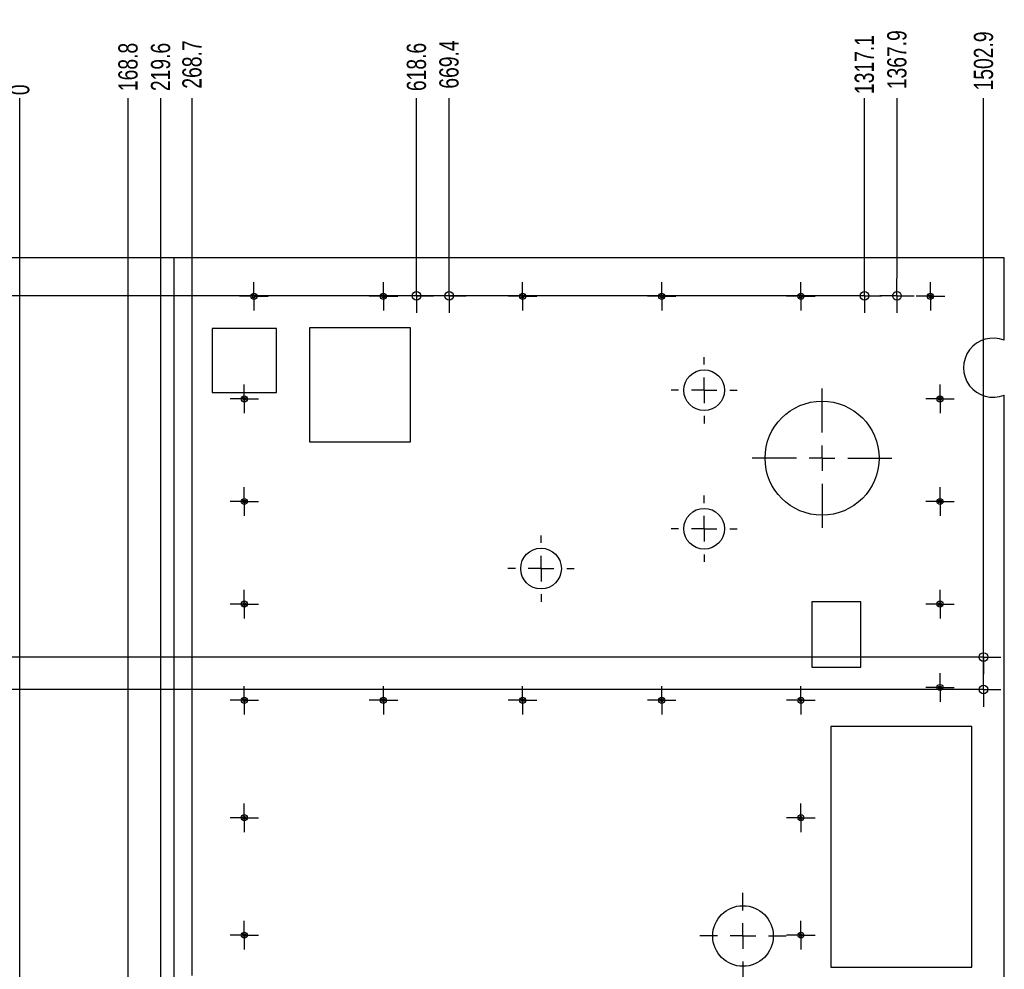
# Model space of a CAD drawing. Header units: millimetres. Extents: x 0 to 841, y 0 to 594.
# Tile 18 of 21: x 565 to 718, y 358 to 507. Entities that reach past the tile are written whole.
import ezdxf

# ---------------------------------------------------------------- set-up
doc = ezdxf.new("R2010")
doc.units = ezdxf.units.MM
doc.header["$PDSIZE"] = -1
doc.linetypes.add('CENTERX2', pattern=[20.32, 12.7, -2.54, 2.54, -2.54])
doc.layers.add('COTES', color=1, linetype='Continuous')
doc.layers.add('TRAIT-MIXTES', color=3, linetype='CENTERX2')
doc.layers.add('TRAIT-FORT', color=4, linetype='Continuous', lineweight=25)
doc.styles.add('SLDTEXTSTYLE0', font='TXT', dxfattribs={"width": 0.75})
doc.dimstyles.new('SLDDIMSTYLE2', dxfattribs={"dimtxt": 3, "dimasz": 0.333333, "dimexe": 0, "dimexo": 0.0625, "dimgap": 0.75, "dimtad": 0, "dimtih": 1, "dimtoh": 1, "dimdec": 1, "dimlfac": 10, "dimrnd": 1e-09, "dimdsep": 46, "dimtxsty": 'SLDTEXTSTYLE0', "dimblk1": 'ORIGIN', "dimblk2": 'ORIGIN', "dimsah": 1, "dimcen": 0.09, "dimadec": 0, "dimazin": 2, "dimtfac": 1, "dimtdec": 1, "dimtofl": 0, "dimtmove": 0, "dimatfit": 3, "dimldrblk": 'ORIGIN', "dimfxl": 1, "dimfrac": 2, "dimtolj": 1, "dimtzin": 12, "dimarcsym": 0})
doc.dimstyles.new('SLDDIMSTYLE3', dxfattribs={"dimtxt": 3, "dimasz": 2, "dimexe": 0, "dimexo": 0.0625, "dimgap": 0.75, "dimtad": 0, "dimtih": 1, "dimtoh": 1, "dimdec": 1, "dimlfac": 10, "dimrnd": 1e-09, "dimzin": 12, "dimdsep": 46, "dimtxsty": 'SLDTEXTSTYLE0', "dimsah": 1, "dimcen": 0.09, "dimadec": 0, "dimazin": 3, "dimtfac": 1, "dimtdec": 1, "dimtofl": 0, "dimtmove": 0, "dimatfit": 3, "dimfxl": 1, "dimfrac": 2, "dimtolj": 1, "dimtzin": 12, "dimarcsym": 0})

# ---------------------------------------------------------------- blocks, each defined once
blk = doc.blocks.new('_D_33')
at = {"layer": 'COTES', "color": 0, "lineweight": -2, "transparency": 16777216}
for p, q in [((452.08, 368.16), (448.08, 368.16)), ((456.08, 350.32), (452.08, 368.16)), ((716.53, 350.32), (456.08, 350.32))]:
    blk.add_line(p, q, dxfattribs=at)
at = {"layer": 'Defpoints', "color": 0, "transparency": 16777216}
for p in [(448.08, 368.16), (716.6, 350.32), (564.68, 103.89)]:
    blk.add_point(p, dxfattribs=at)
at = {"layer": 'COTES', "color": 0, "transparency": 16777216, "insert": (441.7, 368.16), "char_height": 3, "attachment_point": 5, "style": 'SLDTEXTSTYLE0'}
blk.add_mtext('\\A1;2464.2', dxfattribs=at)
blk = doc.blocks.new('_D_34')
at = {"layer": 'COTES', "color": 0, "lineweight": -2, "transparency": 16777216}
blk.add_line((712.24, 402.06), (448.08, 402.06), dxfattribs=at)
at = {"layer": 'Defpoints', "color": 0, "transparency": 16777216}
for p in [(448.08, 402.06), (712.3, 402.06), (564.68, 103.89)]:
    blk.add_point(p, dxfattribs=at)
at = {"layer": 'COTES', "color": 0, "transparency": 16777216, "insert": (442.08, 402.06), "char_height": 3, "attachment_point": 5, "style": 'SLDTEXTSTYLE0'}
blk.add_mtext('\\A1;2981.7', dxfattribs=at)
blk = doc.blocks.new('_D_35')
at = {"layer": 'COTES', "color": 0, "lineweight": -2, "transparency": 16777216}
blk.add_line((712.24, 407.14), (448.08, 407.14), dxfattribs=at)
at = {"layer": 'Defpoints', "color": 0, "transparency": 16777216}
for p in [(448.08, 407.14), (712.3, 407.14), (564.68, 103.89)]:
    blk.add_point(p, dxfattribs=at)
at = {"layer": 'COTES', "color": 0, "transparency": 16777216, "insert": (441.89, 407.14), "char_height": 3, "attachment_point": 5, "style": 'SLDTEXTSTYLE0'}
blk.add_mtext('\\A1;3032.5', dxfattribs=at)
blk = doc.blocks.new('_D_36')
at = {"layer": 'COTES', "color": 0, "lineweight": -2, "transparency": 16777216}
blk.add_line((693.65, 463.47), (448.08, 463.47), dxfattribs=at)
at = {"layer": 'Defpoints', "color": 0, "transparency": 16777216}
for p in [(448.08, 463.47), (693.71, 463.47), (564.68, 103.89)]:
    blk.add_point(p, dxfattribs=at)
at = {"layer": 'COTES', "color": 0, "transparency": 16777216, "insert": (441.7, 463.47), "char_height": 3, "attachment_point": 5, "style": 'SLDTEXTSTYLE0'}
blk.add_mtext('\\A1;3595.8', dxfattribs=at)
blk = doc.blocks.new('_D_37')
at = {"layer": 'COTES', "color": 0, "lineweight": -2, "transparency": 16777216}
blk.add_line((588.62, 469.39), (448.08, 469.39), dxfattribs=at)
at = {"layer": 'Defpoints', "color": 0, "transparency": 16777216}
for p in [(448.08, 469.39), (588.68, 469.39), (564.68, 103.89)]:
    blk.add_point(p, dxfattribs=at)
at = {"layer": 'COTES', "color": 0, "transparency": 16777216, "insert": (443.2, 469.39), "char_height": 3, "attachment_point": 5, "style": 'SLDTEXTSTYLE0'}
blk.add_mtext('\\A1;3655', dxfattribs=at)
blk = doc.blocks.new('_D_50')
at = {"layer": 'COTES', "color": 0, "lineweight": -2, "transparency": 16777216}
blk.add_line((564.68, 103.96), (564.68, 494.29), dxfattribs=at)
at = {"layer": 'Defpoints', "color": 0, "transparency": 16777216}
for p in [(564.68, 494.29), (564.68, 103.89), (564.68, 103.89)]:
    blk.add_point(p, dxfattribs=at)
at = {"layer": 'COTES', "color": 0, "transparency": 16777216, "insert": (564.68, 495.6), "char_height": 3, "attachment_point": 5, "rotation": 90, "style": 'SLDTEXTSTYLE0'}
blk.add_mtext('\\A1;0', dxfattribs=at)
blk = doc.blocks.new('_Origin')
at = {"color": 0, "linetype": 'ByBlock', "lineweight": -2}
blk.add_line((0, 0), (-1, 0), dxfattribs=at)
blk.add_circle((0, 0), 0.5, dxfattribs=at)
blk = doc.blocks.new('_D_51')
at = {"layer": 'COTES', "color": 0, "lineweight": -2, "transparency": 16777216}
for p, q in [((480.77, 490.29), (480.77, 494.29)), ((480.66, 486.29), (480.77, 490.29)), ((480.66, 242.59), (480.66, 486.29))]:
    blk.add_line(p, q, dxfattribs=at)
at = {"layer": 'Defpoints', "color": 0, "transparency": 16777216}
for p in [(480.77, 494.29), (480.66, 242.53), (564.68, 103.89)]:
    blk.add_point(p, dxfattribs=at)
at = {"layer": 'COTES', "color": 0, "transparency": 16777216, "insert": (480.77, 499.35), "char_height": 3, "attachment_point": 5, "rotation": 90, "style": 'SLDTEXTSTYLE0'}
blk.add_mtext('\\A1;840.2', dxfattribs=at)
blk = doc.blocks.new('_D_52')
at = {"layer": 'COTES', "color": 0, "lineweight": -2, "transparency": 16777216}
for p, q in [((475.96, 490.29), (475.96, 494.29)), ((476.08, 486.29), (475.96, 490.29)), ((476.08, 353.46), (476.08, 486.29))]:
    blk.add_line(p, q, dxfattribs=at)
at = {"layer": 'Defpoints', "color": 0, "transparency": 16777216}
for p in [(475.96, 494.29), (476.08, 353.39), (564.68, 103.89)]:
    blk.add_point(p, dxfattribs=at)
at = {"layer": 'COTES', "color": 0, "transparency": 16777216, "insert": (475.96, 498.04), "char_height": 3, "attachment_point": 5, "rotation": 90, "style": 'SLDTEXTSTYLE0'}
blk.add_mtext('\\A1;886', dxfattribs=at)
blk = doc.blocks.new('_D_53')
at = {"layer": 'COTES', "color": 0, "lineweight": -2, "transparency": 16777216}
blk.add_line((581.56, 353.02), (581.56, 494.29), dxfattribs=at)
at = {"layer": 'Defpoints', "color": 0, "transparency": 16777216}
for p in [(581.56, 494.29), (581.56, 352.95), (564.68, 103.89)]:
    blk.add_point(p, dxfattribs=at)
at = {"layer": 'COTES', "color": 0, "transparency": 16777216, "insert": (581.56, 499.16), "char_height": 3, "attachment_point": 5, "rotation": 90, "style": 'SLDTEXTSTYLE0'}
blk.add_mtext('\\A1;168.8', dxfattribs=at)
blk = doc.blocks.new('_D_54')
at = {"layer": 'COTES', "color": 0, "lineweight": -2, "transparency": 16777216}
blk.add_line((586.64, 353.02), (586.64, 494.29), dxfattribs=at)
at = {"layer": 'Defpoints', "color": 0, "transparency": 16777216}
for p in [(586.64, 494.29), (586.64, 352.95), (564.68, 103.89)]:
    blk.add_point(p, dxfattribs=at)
at = {"layer": 'COTES', "color": 0, "transparency": 16777216, "insert": (586.64, 499.16), "char_height": 3, "attachment_point": 5, "rotation": 90, "style": 'SLDTEXTSTYLE0'}
blk.add_mtext('\\A1;219.6', dxfattribs=at)
blk = doc.blocks.new('_D_55')
at = {"layer": 'COTES', "color": 0, "lineweight": -2, "transparency": 16777216}
blk.add_line((591.54, 357.45), (591.54, 494.29), dxfattribs=at)
at = {"layer": 'Defpoints', "color": 0, "transparency": 16777216}
for p in [(591.54, 494.29), (591.54, 357.39), (564.68, 103.89)]:
    blk.add_point(p, dxfattribs=at)
at = {"layer": 'COTES', "color": 0, "transparency": 16777216, "insert": (591.54, 499.54), "char_height": 3, "attachment_point": 5, "rotation": 90, "style": 'SLDTEXTSTYLE0'}
blk.add_mtext('\\A1;268.7', dxfattribs=at)
blk = doc.blocks.new('_D_56')
at = {"layer": 'COTES', "color": 0, "lineweight": -2, "transparency": 16777216}
blk.add_line((626.54, 466.21), (626.54, 494.29), dxfattribs=at)
at = {"layer": 'Defpoints', "color": 0, "transparency": 16777216}
for p in [(626.54, 494.29), (626.54, 466.15), (564.68, 103.89)]:
    blk.add_point(p, dxfattribs=at)
at = {"layer": 'COTES', "color": 0, "transparency": 16777216, "insert": (626.54, 499.16), "char_height": 3, "attachment_point": 5, "rotation": 90, "style": 'SLDTEXTSTYLE0'}
blk.add_mtext('\\A1;618.6', dxfattribs=at)
blk = doc.blocks.new('_D_57')
at = {"layer": 'COTES', "color": 0, "lineweight": -2, "transparency": 16777216}
blk.add_line((631.62, 466.21), (631.62, 494.29), dxfattribs=at)
at = {"layer": 'Defpoints', "color": 0, "transparency": 16777216}
for p in [(631.62, 494.29), (631.62, 466.15), (564.68, 103.89)]:
    blk.add_point(p, dxfattribs=at)
at = {"layer": 'COTES', "color": 0, "transparency": 16777216, "insert": (631.62, 499.54), "char_height": 3, "attachment_point": 5, "rotation": 90, "style": 'SLDTEXTSTYLE0'}
blk.add_mtext('\\A1;669.4', dxfattribs=at)
blk = doc.blocks.new('_D_58')
at = {"layer": 'COTES', "color": 0, "lineweight": -2, "transparency": 16777216}
blk.add_line((696.39, 466.21), (696.39, 494.29), dxfattribs=at)
at = {"layer": 'Defpoints', "color": 0, "transparency": 16777216}
for p in [(696.39, 494.29), (696.39, 466.15), (564.68, 103.89)]:
    blk.add_point(p, dxfattribs=at)
at = {"layer": 'COTES', "color": 0, "transparency": 16777216, "insert": (696.39, 499.54), "char_height": 3, "attachment_point": 5, "rotation": 90, "style": 'SLDTEXTSTYLE0'}
blk.add_mtext('\\A1;1317.1', dxfattribs=at)
blk = doc.blocks.new('_D_59')
at = {"layer": 'COTES', "color": 0, "lineweight": -2, "transparency": 16777216}
blk.add_line((701.47, 466.21), (701.47, 494.29), dxfattribs=at)
at = {"layer": 'Defpoints', "color": 0, "transparency": 16777216}
for p in [(701.47, 494.29), (701.47, 466.15), (564.68, 103.89)]:
    blk.add_point(p, dxfattribs=at)
at = {"layer": 'COTES', "color": 0, "transparency": 16777216, "insert": (701.47, 500.29), "char_height": 3, "attachment_point": 5, "rotation": 90, "style": 'SLDTEXTSTYLE0'}
blk.add_mtext('\\A1;1367.9', dxfattribs=at)
blk = doc.blocks.new('_D_60')
at = {"layer": 'COTES', "color": 0, "lineweight": -2, "transparency": 16777216}
blk.add_line((714.97, 404.8), (714.97, 494.29), dxfattribs=at)
at = {"layer": 'Defpoints', "color": 0, "transparency": 16777216}
for p in [(714.97, 494.29), (714.97, 404.74), (564.68, 103.89)]:
    blk.add_point(p, dxfattribs=at)
at = {"layer": 'COTES', "color": 0, "transparency": 16777216, "insert": (714.97, 500.1), "char_height": 3, "attachment_point": 5, "rotation": 90, "style": 'SLDTEXTSTYLE0'}
blk.add_mtext('\\A1;1502.9', dxfattribs=at)
blk = doc.blocks.new('_D_61')
at = {"layer": 'COTES', "color": 0, "lineweight": -2, "transparency": 16777216}
for p, q in [((824.97, 490.29), (824.97, 494.29)), ((825.29, 486.29), (824.97, 490.29)), ((825.29, 348), (825.29, 486.29))]:
    blk.add_line(p, q, dxfattribs=at)
at = {"layer": 'Defpoints', "color": 0, "transparency": 16777216}
for p in [(824.97, 494.29), (825.29, 347.94), (564.68, 103.89)]:
    blk.add_point(p, dxfattribs=at)
at = {"layer": 'COTES', "color": 0, "transparency": 16777216, "insert": (824.97, 500.1), "char_height": 3, "attachment_point": 5, "rotation": 90, "style": 'SLDTEXTSTYLE0'}
blk.add_mtext('\\A1;2606.1', dxfattribs=at)
blk = doc.blocks.new('_D_62')
at = {"layer": 'COTES', "color": 0, "lineweight": -2, "transparency": 16777216}
blk.add_line((829.78, 355.46), (829.78, 494.29), dxfattribs=at)
at = {"layer": 'Defpoints', "color": 0, "transparency": 16777216}
for p in [(829.78, 494.29), (829.78, 355.39), (564.68, 103.89)]:
    blk.add_point(p, dxfattribs=at)
at = {"layer": 'COTES', "color": 0, "transparency": 16777216, "insert": (829.78, 498.79), "char_height": 3, "attachment_point": 5, "rotation": 90, "style": 'SLDTEXTSTYLE0'}
blk.add_mtext('\\A1;2651', dxfattribs=at)
blk = doc.blocks.new('SW_CENTERMARKSYMBOL_157')
at = {"layer": 'TRAIT-MIXTES', "color": 0}
for p, q in [((0, 2), (0, 2.675)), ((0, 0), (0, 2)), ((-2, 0), (-2.675, 0)), ((0, 0), (-2, 0)), ((0, 0), (0, -2)), ((0, 0), (2, 0)), ((2, 0), (2.675, 0)), ((0, -2), (0, -2.675))]:
    blk.add_line(p, q, dxfattribs=at)
blk = doc.blocks.new('SW_CENTERMARKSYMBOL_158')
at = {"layer": 'TRAIT-MIXTES', "color": 0}
for p, q in [((0, 2), (0, 2.675)), ((0, 0), (0, 2)), ((-2, 0), (-2.675, 0)), ((0, 0), (-2, 0)), ((0, 0), (0, -2)), ((0, 0), (2, 0)), ((2, 0), (2.675, 0)), ((0, -2), (0, -2.675))]:
    blk.add_line(p, q, dxfattribs=at)
blk = doc.blocks.new('SW_CENTERMARKSYMBOL_161')
at = {"layer": 'TRAIT-MIXTES', "color": 0}
for p, q in [((0, 2), (0, 2.675)), ((0, 0), (0, 2)), ((-2, 0), (-2.675, 0)), ((0, 0), (-2, 0)), ((0, 0), (0, -2)), ((0, 0), (2, 0)), ((2, 0), (2.675, 0)), ((0, -2), (0, -2.675))]:
    blk.add_line(p, q, dxfattribs=at)
blk = doc.blocks.new('SW_CENTERMARKSYMBOL_162')
at = {"layer": 'TRAIT-MIXTES', "color": 0}
for p, q in [((0, 2), (0, 2.675)), ((0, 0), (0, 2)), ((-2, 0), (-2.675, 0)), ((0, 0), (-2, 0)), ((0, 0), (0, -2)), ((0, 0), (2, 0)), ((2, 0), (2.675, 0)), ((0, -2), (0, -2.675))]:
    blk.add_line(p, q, dxfattribs=at)
blk = doc.blocks.new('SW_CENTERMARKSYMBOL_163')
at = {"layer": 'TRAIT-MIXTES', "color": 0}
for p, q in [((0, 2), (0, 2.675)), ((0, 0), (0, 2)), ((-2, 0), (-2.675, 0)), ((0, 0), (-2, 0)), ((0, 0), (0, -2)), ((0, 0), (2, 0)), ((2, 0), (2.675, 0)), ((0, -2), (0, -2.675))]:
    blk.add_line(p, q, dxfattribs=at)
blk = doc.blocks.new('SW_CENTERMARKSYMBOL_164')
at = {"layer": 'TRAIT-MIXTES', "color": 0}
for p, q in [((0, 2), (0, 2.675)), ((0, 0), (0, 2)), ((-2, 0), (-2.675, 0)), ((0, 0), (-2, 0)), ((0, 0), (0, -2)), ((0, 0), (2, 0)), ((2, 0), (2.675, 0)), ((0, -2), (0, -2.675))]:
    blk.add_line(p, q, dxfattribs=at)
blk = doc.blocks.new('SW_CENTERMARKSYMBOL_165')
at = {"layer": 'TRAIT-MIXTES', "color": 0}
for p, q in [((0, 4), (0, 6.73)), ((0, 0), (0, 2)), ((-4, 0), (-6.73, 0)), ((0, 0), (-2, 0)), ((0, 0), (0, -2)), ((0, 0), (2, 0)), ((4, 0), (6.73, 0)), ((0, -4), (0, -6.73))]:
    blk.add_line(p, q, dxfattribs=at)
blk = doc.blocks.new('SW_CENTERMARKSYMBOL_166')
at = {"layer": 'TRAIT-MIXTES', "color": 0}
for p, q in [((0, 4), (0, 5.17)), ((0, 0), (0, 2)), ((-4, 0), (-5.17, 0)), ((0, 0), (-2, 0)), ((0, 0), (0, -2)), ((0, 0), (2, 0)), ((4, 0), (5.17, 0)), ((0, -4), (0, -5.17))]:
    blk.add_line(p, q, dxfattribs=at)
blk = doc.blocks.new('SW_CENTERMARKSYMBOL_167')
at = {"layer": 'TRAIT-MIXTES', "color": 0}
for p, q in [((0, 4), (0, 5.17)), ((0, 0), (0, 2)), ((-4, 0), (-5.17, 0)), ((0, 0), (-2, 0)), ((0, 0), (0, -2)), ((0, 0), (2, 0)), ((4, 0), (5.17, 0)), ((0, -4), (0, -5.17))]:
    blk.add_line(p, q, dxfattribs=at)
blk = doc.blocks.new('SW_CENTERMARKSYMBOL_168')
at = {"layer": 'TRAIT-MIXTES', "color": 0}
for p, q in [((0, 4), (0, 10.89)), ((0, 0), (0, 2)), ((-4, 0), (-10.89, 0)), ((0, 0), (-2, 0)), ((0, 0), (0, -2)), ((0, 0), (2, 0)), ((4, 0), (10.89, 0)), ((0, -4), (0, -10.89))]:
    blk.add_line(p, q, dxfattribs=at)
blk = doc.blocks.new('SW_CENTERMARKSYMBOL_169')
at = {"layer": 'TRAIT-MIXTES', "color": 0}
for p, q in [((0, 4), (0, 5.17)), ((0, 0), (0, 2)), ((-4, 0), (-5.17, 0)), ((0, 0), (-2, 0)), ((0, 0), (0, -2)), ((0, 0), (2, 0)), ((4, 0), (5.17, 0)), ((0, -4), (0, -5.17))]:
    blk.add_line(p, q, dxfattribs=at)
blk = doc.blocks.new('SW_CENTERMARKSYMBOL_176')
at = {"layer": 'TRAIT-MIXTES', "color": 0}
for p, q in [((0, 2), (0, 2.225)), ((0, 0), (0, 2)), ((-2, 0), (-2.225, 0)), ((0, 0), (-2, 0)), ((0, 0), (0, -2)), ((0, 0), (2, 0)), ((2, 0), (2.225, 0)), ((0, -2), (0, -2.225))]:
    blk.add_line(p, q, dxfattribs=at)
blk = doc.blocks.new('SW_CENTERMARKSYMBOL_177')
at = {"layer": 'TRAIT-MIXTES', "color": 0}
for p, q in [((0, 2), (0, 2.225)), ((0, 0), (0, 2)), ((-2, 0), (-2.225, 0)), ((0, 0), (-2, 0)), ((0, 0), (0, -2)), ((0, 0), (2, 0)), ((2, 0), (2.225, 0)), ((0, -2), (0, -2.225))]:
    blk.add_line(p, q, dxfattribs=at)
blk = doc.blocks.new('SW_CENTERMARKSYMBOL_178')
at = {"layer": 'TRAIT-MIXTES', "color": 0}
for p, q in [((0, 2), (0, 2.225)), ((0, 0), (0, 2)), ((-2, 0), (-2.225, 0)), ((0, 0), (-2, 0)), ((0, 0), (0, -2)), ((0, 0), (2, 0)), ((2, 0), (2.225, 0)), ((0, -2), (0, -2.225))]:
    blk.add_line(p, q, dxfattribs=at)
blk = doc.blocks.new('SW_CENTERMARKSYMBOL_179')
at = {"layer": 'TRAIT-MIXTES', "color": 0}
for p, q in [((0, 2), (0, 2.225)), ((0, 0), (0, 2)), ((-2, 0), (-2.225, 0)), ((0, 0), (-2, 0)), ((0, 0), (0, -2)), ((0, 0), (2, 0)), ((2, 0), (2.225, 0)), ((0, -2), (0, -2.225))]:
    blk.add_line(p, q, dxfattribs=at)
blk = doc.blocks.new('SW_CENTERMARKSYMBOL_180')
at = {"layer": 'TRAIT-MIXTES', "color": 0}
for p, q in [((0, 2), (0, 2.225)), ((0, 0), (0, 2)), ((-2, 0), (-2.225, 0)), ((0, 0), (-2, 0)), ((0, 0), (0, -2)), ((0, 0), (2, 0)), ((2, 0), (2.225, 0)), ((0, -2), (0, -2.225))]:
    blk.add_line(p, q, dxfattribs=at)
blk = doc.blocks.new('SW_CENTERMARKSYMBOL_181')
at = {"layer": 'TRAIT-MIXTES', "color": 0}
for p, q in [((0, 2), (0, 2.225)), ((0, 0), (0, 2)), ((-2, 0), (-2.225, 0)), ((0, 0), (-2, 0)), ((0, 0), (0, -2)), ((0, 0), (2, 0)), ((2, 0), (2.225, 0)), ((0, -2), (0, -2.225))]:
    blk.add_line(p, q, dxfattribs=at)
blk = doc.blocks.new('SW_CENTERMARKSYMBOL_182')
at = {"layer": 'TRAIT-MIXTES', "color": 0}
for p, q in [((0, 2), (0, 2.225)), ((0, 0), (0, 2)), ((-2, 0), (-2.225, 0)), ((0, 0), (-2, 0)), ((0, 0), (0, -2)), ((0, 0), (2, 0)), ((2, 0), (2.225, 0)), ((0, -2), (0, -2.225))]:
    blk.add_line(p, q, dxfattribs=at)
blk = doc.blocks.new('SW_CENTERMARKSYMBOL_183')
at = {"layer": 'TRAIT-MIXTES', "color": 0}
for p, q in [((0, 2), (0, 2.225)), ((0, 0), (0, 2)), ((-2, 0), (-2.225, 0)), ((0, 0), (-2, 0)), ((0, 0), (0, -2)), ((0, 0), (2, 0)), ((2, 0), (2.225, 0)), ((0, -2), (0, -2.225))]:
    blk.add_line(p, q, dxfattribs=at)
blk = doc.blocks.new('SW_CENTERMARKSYMBOL_184')
at = {"layer": 'TRAIT-MIXTES', "color": 0}
for p, q in [((0, 2), (0, 2.225)), ((0, 0), (0, 2)), ((-2, 0), (-2.225, 0)), ((0, 0), (-2, 0)), ((0, 0), (0, -2)), ((0, 0), (2, 0)), ((2, 0), (2.225, 0)), ((0, -2), (0, -2.225))]:
    blk.add_line(p, q, dxfattribs=at)
blk = doc.blocks.new('SW_CENTERMARKSYMBOL_185')
at = {"layer": 'TRAIT-MIXTES', "color": 0}
for p, q in [((0, 2), (0, 2.225)), ((0, 0), (0, 2)), ((-2, 0), (-2.225, 0)), ((0, 0), (-2, 0)), ((0, 0), (0, -2)), ((0, 0), (2, 0)), ((2, 0), (2.225, 0)), ((0, -2), (0, -2.225))]:
    blk.add_line(p, q, dxfattribs=at)
blk = doc.blocks.new('SW_CENTERMARKSYMBOL_186')
at = {"layer": 'TRAIT-MIXTES', "color": 0}
for p, q in [((0, 2), (0, 2.225)), ((0, 0), (0, 2)), ((-2, 0), (-2.225, 0)), ((0, 0), (-2, 0)), ((0, 0), (0, -2)), ((0, 0), (2, 0)), ((2, 0), (2.225, 0)), ((0, -2), (0, -2.225))]:
    blk.add_line(p, q, dxfattribs=at)
blk = doc.blocks.new('SW_CENTERMARKSYMBOL_187')
at = {"layer": 'TRAIT-MIXTES', "color": 0}
for p, q in [((0, 2), (0, 2.225)), ((0, 0), (0, 2)), ((-2, 0), (-2.225, 0)), ((0, 0), (-2, 0)), ((0, 0), (0, -2)), ((0, 0), (2, 0)), ((2, 0), (2.225, 0)), ((0, -2), (0, -2.225))]:
    blk.add_line(p, q, dxfattribs=at)
blk = doc.blocks.new('SW_CENTERMARKSYMBOL_188')
at = {"layer": 'TRAIT-MIXTES', "color": 0}
for p, q in [((0, 2), (0, 2.225)), ((0, 0), (0, 2)), ((-2, 0), (-2.225, 0)), ((0, 0), (-2, 0)), ((0, 0), (0, -2)), ((0, 0), (2, 0)), ((2, 0), (2.225, 0)), ((0, -2), (0, -2.225))]:
    blk.add_line(p, q, dxfattribs=at)
blk = doc.blocks.new('SW_CENTERMARKSYMBOL_189')
at = {"layer": 'TRAIT-MIXTES', "color": 0}
for p, q in [((0, 2), (0, 2.225)), ((0, 0), (0, 2)), ((-2, 0), (-2.225, 0)), ((0, 0), (-2, 0)), ((0, 0), (0, -2)), ((0, 0), (2, 0)), ((2, 0), (2.225, 0)), ((0, -2), (0, -2.225))]:
    blk.add_line(p, q, dxfattribs=at)
blk = doc.blocks.new('SW_CENTERMARKSYMBOL_190')
at = {"layer": 'TRAIT-MIXTES', "color": 0}
for p, q in [((0, 2), (0, 2.225)), ((0, 0), (0, 2)), ((-2, 0), (-2.225, 0)), ((0, 0), (-2, 0)), ((0, 0), (0, -2)), ((0, 0), (2, 0)), ((2, 0), (2.225, 0)), ((0, -2), (0, -2.225))]:
    blk.add_line(p, q, dxfattribs=at)
blk = doc.blocks.new('SW_CENTERMARKSYMBOL_191')
at = {"layer": 'TRAIT-MIXTES', "color": 0}
for p, q in [((0, 2), (0, 2.225)), ((0, 0), (0, 2)), ((-2, 0), (-2.225, 0)), ((0, 0), (-2, 0)), ((0, 0), (0, -2)), ((0, 0), (2, 0)), ((2, 0), (2.225, 0)), ((0, -2), (0, -2.225))]:
    blk.add_line(p, q, dxfattribs=at)
blk = doc.blocks.new('SW_CENTERMARKSYMBOL_192')
at = {"layer": 'TRAIT-MIXTES', "color": 0}
for p, q in [((0, 2), (0, 2.225)), ((0, 0), (0, 2)), ((-2, 0), (-2.225, 0)), ((0, 0), (-2, 0)), ((0, 0), (0, -2)), ((0, 0), (2, 0)), ((2, 0), (2.225, 0)), ((0, -2), (0, -2.225))]:
    blk.add_line(p, q, dxfattribs=at)
blk = doc.blocks.new('SW_CENTERMARKSYMBOL_193')
at = {"layer": 'TRAIT-MIXTES', "color": 0}
for p, q in [((0, 2), (0, 2.225)), ((0, 0), (0, 2)), ((-2, 0), (-2.225, 0)), ((0, 0), (-2, 0)), ((0, 0), (0, -2)), ((0, 0), (2, 0)), ((2, 0), (2.225, 0)), ((0, -2), (0, -2.225))]:
    blk.add_line(p, q, dxfattribs=at)
blk = doc.blocks.new('SW_CENTERMARKSYMBOL_194')
at = {"layer": 'TRAIT-MIXTES', "color": 0}
for p, q in [((0, 2), (0, 2.225)), ((0, 0), (0, 2)), ((-2, 0), (-2.225, 0)), ((0, 0), (-2, 0)), ((0, 0), (0, -2)), ((0, 0), (2, 0)), ((2, 0), (2.225, 0)), ((0, -2), (0, -2.225))]:
    blk.add_line(p, q, dxfattribs=at)
blk = doc.blocks.new('SW_CENTERMARKSYMBOL_195')
at = {"layer": 'TRAIT-MIXTES', "color": 0}
for p, q in [((0, 2), (0, 2.225)), ((0, 0), (0, 2)), ((-2, 0), (-2.225, 0)), ((0, 0), (-2, 0)), ((0, 0), (0, -2)), ((0, 0), (2, 0)), ((2, 0), (2.225, 0)), ((0, -2), (0, -2.225))]:
    blk.add_line(p, q, dxfattribs=at)
blk = doc.blocks.new('SW_CENTERMARKSYMBOL_196')
at = {"layer": 'TRAIT-MIXTES', "color": 0}
for p, q in [((0, 2), (0, 2.225)), ((0, 0), (0, 2)), ((-2, 0), (-2.225, 0)), ((0, 0), (-2, 0)), ((0, 0), (0, -2)), ((0, 0), (2, 0)), ((2, 0), (2.225, 0)), ((0, -2), (0, -2.225))]:
    blk.add_line(p, q, dxfattribs=at)
blk = doc.blocks.new('SW_CENTERMARKSYMBOL_197')
at = {"layer": 'TRAIT-MIXTES', "color": 0}
for p, q in [((0, 2), (0, 2.225)), ((0, 0), (0, 2)), ((-2, 0), (-2.225, 0)), ((0, 0), (-2, 0)), ((0, 0), (0, -2)), ((0, 0), (2, 0)), ((2, 0), (2.225, 0)), ((0, -2), (0, -2.225))]:
    blk.add_line(p, q, dxfattribs=at)

msp = doc.modelspace()

# ---------------------------------------------------------------- linework, layer by layer
at = {"layer": 'TRAIT-FORT', "lineweight": 25}
for p, q in [((588.67926, 469.39344), (588.67926, 353.39344)), ((718.17926, 469.39344), (588.67926, 469.39344)), ((718.17926, 456.52998), (718.17926, 469.39344)), ((604.67926, 458.39344), (594.67926, 458.39344)), ((594.67926, 458.39344), (594.67926, 448.39344)), ((604.67926, 448.39344), (604.67926, 458.39344)), ((625.58846, 458.4551), (609.84046, 458.4551)), ((609.84046, 458.4551), (609.84046, 440.6751)), ((625.58846, 440.6751), (625.58846, 458.4551)), ((594.67926, 448.39344), (604.67926, 448.39344)), ((718.17926, 355.39344), (718.17926, 447.97739)), ((609.84046, 440.6751), (625.58846, 440.6751)), ((695.81946, 415.72722), (688.19946, 415.72722)), ((688.19946, 415.72722), (688.19946, 405.56722)), ((695.81946, 405.56722), (695.81946, 415.72722)), ((688.19946, 405.56722), (695.81946, 405.56722)), ((713.15856, 396.29622), (691.15856, 396.29622)), ((691.15856, 396.29622), (691.15856, 358.79622)), ((713.15856, 358.79622), (713.15856, 396.29622)), ((691.15856, 358.79622), (713.15856, 358.79622))]:
    msp.add_line(p, q, dxfattribs=at)
for centre, radius in [((601.17926, 463.39344), 0.47), ((621.37926, 463.39344), 0.47), ((626.53814, 463.4716), 0.675), ((631.61814, 463.4716), 0.675), ((643.07926, 463.39344), 0.47), ((664.77926, 463.39344), 0.47), ((686.47926, 463.39344), 0.47), ((696.38814, 463.4716), 0.675), ((701.46814, 463.4716), 0.675), ((706.67926, 463.39344), 0.47), ((601.17926, 463.39344), 0.225), ((621.37926, 463.39344), 0.225), ((643.07926, 463.39344), 0.225), ((664.77926, 463.39344), 0.225), ((686.47926, 463.39344), 0.225), ((706.67926, 463.39344), 0.225), ((671.39736, 448.74722), 3.175), ((599.67926, 447.39344), 0.47), ((599.67926, 447.39344), 0.225), ((689.78188, 438.15288), 8.89), ((708.17926, 447.39344), 0.47), ((708.17926, 447.39344), 0.225), ((599.67926, 431.39344), 0.47), ((599.67926, 431.39344), 0.225), ((708.17926, 431.39344), 0.47), ((708.17926, 431.39344), 0.225), ((671.39736, 427.14452), 3.175), ((645.95926, 420.93422), 3.175), ((599.67926, 415.39344), 0.47), ((599.67926, 415.39344), 0.225), ((708.17926, 415.39344), 0.47), ((708.17926, 415.39344), 0.225), ((714.97332, 407.14202), 0.675), ((708.17926, 402.39344), 0.47), ((708.17926, 402.39344), 0.225), ((714.97332, 402.06202), 0.675), ((599.67926, 400.39344), 0.47), ((621.37926, 400.39344), 0.47), ((643.07926, 400.39344), 0.47), ((664.77926, 400.39344), 0.47), ((686.47926, 400.39344), 0.47), ((599.67926, 400.39344), 0.225), ((621.37926, 400.39344), 0.225), ((643.07926, 400.39344), 0.225), ((664.77926, 400.39344), 0.225), ((686.47926, 400.39344), 0.225), ((599.67926, 382.07677), 0.47), ((686.47926, 382.07677), 0.47), ((599.67926, 382.07677), 0.225), ((686.47926, 382.07677), 0.225), ((677.45275, 363.63385), 4.72651), ((599.67926, 363.7601), 0.47), ((599.67926, 363.7601), 0.225), ((686.47926, 363.7601), 0.47), ((686.47926, 363.7601), 0.225)]:
    msp.add_circle(centre, radius, dxfattribs=at)
msp.add_arc((716.45696, 452.25369), 4.6101, 68.0626363, 291.9373637, dxfattribs=at)

# ---------------------------------------------------------------- block references
at = {"layer": 'TRAIT-MIXTES'}
for name, p in [('SW_CENTERMARKSYMBOL_197', (601.17926, 463.39344)), ('SW_CENTERMARKSYMBOL_196', (621.37926, 463.39344)), ('SW_CENTERMARKSYMBOL_164', (626.53814, 463.4716)), ('SW_CENTERMARKSYMBOL_163', (631.61814, 463.4716)), ('SW_CENTERMARKSYMBOL_195', (643.07926, 463.39344)), ('SW_CENTERMARKSYMBOL_194', (664.77926, 463.39344)), ('SW_CENTERMARKSYMBOL_193', (686.47926, 463.39344)), ('SW_CENTERMARKSYMBOL_162', (696.38814, 463.4716)), ('SW_CENTERMARKSYMBOL_161', (701.46814, 463.4716)), ('SW_CENTERMARKSYMBOL_192', (706.67926, 463.39344)), ('SW_CENTERMARKSYMBOL_166', (671.39736, 448.74722)), ('SW_CENTERMARKSYMBOL_180', (599.67926, 447.39344)), ('SW_CENTERMARKSYMBOL_168', (689.78188, 438.15288)), ('SW_CENTERMARKSYMBOL_191', (708.17926, 447.39344)), ('SW_CENTERMARKSYMBOL_181', (599.67926, 431.39344)), ('SW_CENTERMARKSYMBOL_190', (708.17926, 431.39344)), ('SW_CENTERMARKSYMBOL_167', (671.39736, 427.14452)), ('SW_CENTERMARKSYMBOL_169', (645.95926, 420.93422)), ('SW_CENTERMARKSYMBOL_182', (599.67926, 415.39344)), ('SW_CENTERMARKSYMBOL_189', (708.17926, 415.39344)), ('SW_CENTERMARKSYMBOL_158', (714.97332, 407.14202)), ('SW_CENTERMARKSYMBOL_188', (708.17926, 402.39344)), ('SW_CENTERMARKSYMBOL_157', (714.97332, 402.06202)), ('SW_CENTERMARKSYMBOL_183', (599.67926, 400.39344)), ('SW_CENTERMARKSYMBOL_184', (621.37926, 400.39344)), ('SW_CENTERMARKSYMBOL_185', (643.07926, 400.39344)), ('SW_CENTERMARKSYMBOL_186', (664.77926, 400.39344)), ('SW_CENTERMARKSYMBOL_187', (686.47926, 400.39344)), ('SW_CENTERMARKSYMBOL_179', (599.67926, 382.07677)), ('SW_CENTERMARKSYMBOL_177', (686.47926, 382.07677)), ('SW_CENTERMARKSYMBOL_165', (677.45275, 363.63385)), ('SW_CENTERMARKSYMBOL_178', (599.67926, 363.7601)), ('SW_CENTERMARKSYMBOL_176', (686.47926, 363.7601))]:
    msp.add_blockref(name, p, dxfattribs=at)

# ---------------------------------------------------------------- dimensions: what is measured, and where the dimension line sits
at = {"layer": 'COTES'}
for feature_location, offset, dtype, origin, dimstyle, picture, middle in [((701.46814, 466.1466), (0, 28.13944), 1, (564.67926, 103.89344), 'SLDDIMSTYLE3', '_D_59', (701.46814, 500.28604)), ((714.97332, 404.73702), (0, 89.54902), 1, (564.67926, 103.89344), 'SLDDIMSTYLE3', '_D_60', (714.97332, 500.09854)), ((825.28886, 347.93569), (-0.31973, 146.35035), 1, (564.67926, 103.89344), 'SLDDIMSTYLE3', '_D_61', (824.96914, 500.09854)), ((696.38814, 466.1466), (0, 28.13944), 1, (564.67926, 103.89344), 'SLDDIMSTYLE3', '_D_58', (696.38814, 499.53604)), ((480.65593, 242.52658), (0.11673, 251.75946), 1, (564.67926, 103.89344), 'SLDDIMSTYLE3', '_D_51', (480.77266, 499.34854)), ((591.54456, 357.39142), (0, 136.89462), 1, (564.67926, 103.89344), 'SLDDIMSTYLE3', '_D_55', (591.54456, 499.53604)), ((631.61814, 466.1466), (0, 28.13944), 1, (564.67926, 103.89344), 'SLDDIMSTYLE3', '_D_57', (631.61814, 499.53604)), ((581.55743, 352.95308), (0, 141.33296), 1, (564.67926, 103.89344), 'SLDDIMSTYLE3', '_D_53', (581.55743, 499.16104)), ((586.63743, 352.95308), (0, 141.33296), 1, (564.67926, 103.89344), 'SLDDIMSTYLE3', '_D_54', (586.63743, 499.16104)), ((626.53814, 466.1466), (0, 28.13944), 1, (564.67926, 103.89344), 'SLDDIMSTYLE3', '_D_56', (626.53814, 499.16104)), ((829.77926, 355.39344), (0, 138.8926), 1, (564.67926, 103.89344), 'SLDDIMSTYLE3', '_D_62', (829.77926, 498.78604)), ((476.07926, 353.39344), (-0.11673, 140.8926), 1, (564.67926, 103.89344), 'SLDDIMSTYLE3', '_D_52', (475.96253, 498.03604)), ((564.6792601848, 103.8934369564), (0, 390.3926049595), 1, (564.6792601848, 103.8934369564), 'SLDDIMSTYLE2', '_D_50', (564.6792601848, 495.5985419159)), ((588.67926, 469.39344), (-140.6, 0), 0, (564.67926, 103.89344), 'SLDDIMSTYLE3', '_D_37', (443.20426, 469.39344)), ((693.71314, 463.4716), (-245.63388, 0), 0, (564.67926, 103.89344), 'SLDDIMSTYLE3', '_D_36', (441.70426, 463.4716)), ((712.29832, 407.14202), (-264.21906, 0), 0, (564.67926, 103.89344), 'SLDDIMSTYLE3', '_D_35', (441.89176, 407.14202)), ((712.29832, 402.06202), (-264.21906, 0), 0, (564.67926, 103.89344), 'SLDDIMSTYLE3', '_D_34', (442.07926, 402.06202)), ((716.59558, 350.31662), (-268.51632, 17.84391), 0, (564.67926, 103.89344), 'SLDDIMSTYLE3', '_D_33', (441.70426, 368.16053))]:
    dim = msp.add_ordinate_dim(feature_location=feature_location, offset=offset, dtype=dtype, origin=origin, dimstyle=dimstyle, dxfattribs=at)
    dim.commit()
    dim.dimension.update_dxf_attribs({"geometry": picture, "text_midpoint": middle})

doc.saveas('drawing.dxf')
